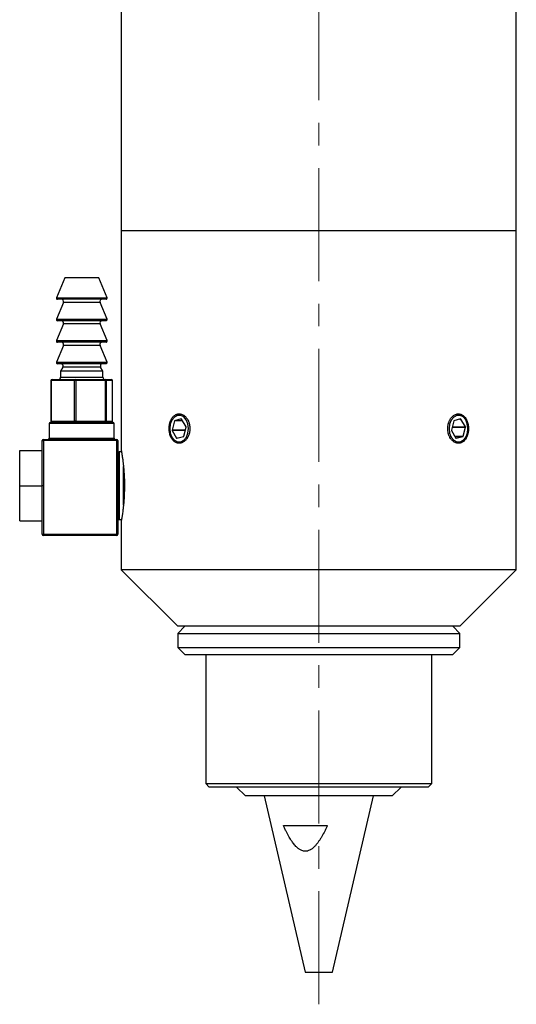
# Model space of a CAD drawing. Header units: inches. Extents: x 1 to 19.7, y 0.2 to 16.6.
# Tile 4 of 6: x 16.5 to 18.7, y 4.1 to 8.4. Entities that reach past the tile are written whole.
import ezdxf

# ---------------------------------------------------------------- set-up
doc = ezdxf.new("R2010")
doc.units = ezdxf.units.IN
doc.header["$MEASUREMENT"] = 0
doc.linetypes.add('CENTERX2', pattern=[0.8, 0.5, -0.1, 0.1, -0.1])

msp = doc.modelspace()

# ---------------------------------------------------------------- linework, layer by layer
at = {"color": 7, "linetype": 'CENTERX2', "lineweight": 18}
msp.add_line((17.8703, 4.0591), (17.8703, 12.5379), dxfattribs=at)
at = {"color": 7, "linetype": 'Continuous', "lineweight": 25}
for p, q in [((16.9953, 9.0778), (16.9953, 7.4816)), ((18.7453, 7.4816), (18.7453, 9.0778)), ((16.9953, 7.4816), (16.9953, 6.5099)), ((18.7453, 7.4816), (16.9953, 7.4816)), ((18.7453, 5.9816), (18.7453, 7.4816)), ((16.7453, 7.2736), (16.708, 7.1855)), ((16.8953, 7.2736), (16.7453, 7.2736)), ((16.9325, 7.1855), (16.8953, 7.2736)), ((16.7394, 7.1647), (16.708, 7.0905)), ((16.9279, 7.1786), (16.7127, 7.1786)), ((16.9325, 7.0905), (16.9012, 7.1647)), ((16.7394, 7.0697), (16.708, 6.9955)), ((16.9279, 7.0836), (16.7127, 7.0836)), ((16.9325, 6.9955), (16.9012, 7.0697)), ((16.7394, 6.9747), (16.708, 6.9005)), ((16.9279, 6.9886), (16.7127, 6.9886)), ((16.9325, 6.9005), (16.9012, 6.9747)), ((16.9279, 6.8936), (16.7127, 6.8936)), ((16.7367, 6.8786), (16.7265, 6.8609)), ((16.7265, 6.8609), (16.7265, 6.8336)), ((16.914, 6.8609), (16.7265, 6.8609)), ((16.914, 6.8609), (16.9039, 6.8786)), ((16.914, 6.8336), (16.914, 6.8609)), ((16.6837, 6.8186), (16.6837, 6.6386)), ((16.7888, 6.8186), (16.6854, 6.8186)), ((16.6854, 6.8186), (16.6854, 6.6386)), ((16.6887, 6.8236), (16.7921, 6.8236)), ((16.7888, 6.6386), (16.7888, 6.8186)), ((16.7937, 6.8186), (16.7888, 6.8186)), ((16.7921, 6.8236), (16.9237, 6.8236)), ((16.7937, 6.8186), (16.7937, 6.6386)), ((16.9253, 6.8186), (16.7937, 6.8186)), ((16.9237, 6.8236), (16.9519, 6.8236)), ((16.9253, 6.6386), (16.9253, 6.8186)), ((16.9286, 6.8186), (16.9253, 6.8186)), ((16.9286, 6.8186), (16.9286, 6.6386)), ((16.9568, 6.8186), (16.9286, 6.8186)), ((16.9568, 6.6386), (16.9568, 6.8186)), ((16.9569, 6.6386), (16.9569, 6.8186)), ((16.6763, 6.6286), (16.6763, 6.5636)), ((16.6813, 6.6336), (16.9593, 6.6336)), ((16.6854, 6.6386), (16.7888, 6.6386)), ((16.7937, 6.6386), (16.7888, 6.6386)), ((16.7937, 6.6386), (16.9253, 6.6386)), ((16.9286, 6.6386), (16.9253, 6.6386)), ((16.9286, 6.6386), (16.9568, 6.6386)), ((16.9643, 6.5636), (16.9643, 6.6286)), ((17.2305, 6.6402), (17.2202, 6.5995)), ((17.2608, 6.6489), (17.2316, 6.6414)), ((17.2824, 6.6145), (17.2621, 6.6483)), ((18.468, 6.6402), (18.4577, 6.5995)), ((18.4983, 6.6489), (18.469, 6.6414)), ((18.5198, 6.6145), (18.4996, 6.6483)), ((17.2205, 6.5976), (17.2402, 6.5646)), ((17.2726, 6.5729), (17.2827, 6.6125)), ((18.4579, 6.5976), (18.4777, 6.5646)), ((18.5101, 6.5729), (18.5201, 6.6125)), ((16.6453, 6.3561), (16.6453, 6.5536)), ((16.6453, 6.5536), (16.6503, 6.5536)), ((16.6503, 6.5586), (16.9753, 6.5586)), ((16.6503, 6.5536), (16.6503, 6.5586)), ((16.6503, 6.5536), (16.6503, 6.1386)), ((16.9753, 6.5536), (16.6503, 6.5536)), ((16.9753, 6.5586), (16.9753, 6.5536)), ((16.9753, 6.1386), (16.9753, 6.5536)), ((16.9753, 6.5536), (16.9803, 6.5536)), ((16.9803, 6.5536), (16.9803, 6.1386)), ((17.2415, 6.564), (17.2716, 6.5717)), ((18.479, 6.564), (18.509, 6.5717)), ((16.5453, 6.3536), (16.5453, 6.5091)), ((16.5453, 6.5091), (16.6453, 6.5091)), ((16.9964, 6.5036), (16.9853, 6.5036)), ((16.5453, 6.1981), (16.5453, 6.3536)), ((16.5453, 6.3536), (16.6455, 6.3536)), ((16.6453, 6.1386), (16.6453, 6.351)), ((16.5453, 6.1981), (16.6453, 6.1981)), ((16.9853, 6.2036), (16.9964, 6.2036)), ((16.9953, 6.1973), (16.9953, 5.9816)), ((16.6453, 6.1386), (16.6503, 6.1386)), ((16.6503, 6.1336), (16.6503, 6.1386)), ((16.6503, 6.1386), (16.9753, 6.1386)), ((16.9753, 6.1336), (16.6503, 6.1336)), ((16.9753, 6.1386), (16.9753, 6.1336)), ((16.9753, 6.1386), (16.9803, 6.1386)), ((16.9953, 5.9816), (17.2453, 5.7316)), ((18.7453, 5.9816), (16.9953, 5.9816)), ((18.4953, 5.7316), (18.7453, 5.9816)), ((17.2765, 5.7316), (17.2453, 5.7003)), ((18.4953, 5.7316), (17.2453, 5.7316)), ((18.4953, 5.7003), (18.464, 5.7316)), ((17.2453, 5.7003), (17.2453, 5.6378)), ((17.2453, 5.7003), (18.0556, 5.7003)), ((18.0556, 5.7003), (18.4953, 5.7003)), ((18.4953, 5.6378), (18.4953, 5.7003)), ((17.2453, 5.6378), (17.2765, 5.6066)), ((17.2453, 5.6378), (18.0556, 5.6378)), ((18.0556, 5.6378), (18.4953, 5.6378)), ((18.464, 5.6066), (18.4953, 5.6378)), ((17.2765, 5.6066), (18.0464, 5.6066)), ((17.3703, 5.6066), (17.3703, 5.0356)), ((18.0464, 5.6066), (18.464, 5.6066)), ((18.3703, 5.0356), (18.3703, 5.6066)), ((17.3703, 5.0356), (17.3853, 5.0206)), ((17.3703, 5.0356), (18.3018, 5.0356)), ((18.2888, 5.0206), (17.3853, 5.0206)), ((17.5059, 5.0206), (17.5453, 4.9812)), ((18.1953, 4.9812), (18.2347, 5.0206)), ((18.3553, 5.0206), (18.2888, 5.0206)), ((18.3018, 5.0356), (18.3703, 5.0356)), ((18.3553, 5.0206), (18.3703, 5.0356)), ((18.1508, 4.9812), (17.5453, 4.9812)), ((17.6278, 4.9812), (17.81, 4.2012)), ((17.9306, 4.2012), (18.1128, 4.9812)), ((18.1953, 4.9812), (18.1508, 4.9812)), ((17.7134, 4.8502), (17.9081, 4.8502)), ((17.81, 4.2012), (17.9306, 4.2012))]:
    msp.add_line(p, q, dxfattribs=at)
at = {"color": 8, "linetype": 'Continuous', "lineweight": 25}
for p, q in [((16.708, 7.1855), (16.9041, 7.1855)), ((16.9012, 7.1647), (16.7394, 7.1647)), ((16.9041, 7.1855), (16.9325, 7.1855)), ((16.708, 7.0905), (16.9041, 7.0905)), ((16.9012, 7.0697), (16.7394, 7.0697)), ((16.9041, 7.0905), (16.9325, 7.0905)), ((16.708, 6.9955), (16.9041, 6.9955)), ((16.9012, 6.9747), (16.7394, 6.9747)), ((16.9041, 6.9955), (16.9325, 6.9955)), ((16.708, 6.9005), (16.9041, 6.9005)), ((16.9041, 6.9005), (16.9325, 6.9005)), ((16.9039, 6.8786), (16.7367, 6.8786)), ((16.6854, 6.8186), (16.6837, 6.8186)), ((16.7265, 6.8336), (16.8903, 6.8336)), ((16.8903, 6.8336), (16.914, 6.8336)), ((16.9569, 6.8186), (16.9568, 6.8186)), ((16.9643, 6.6286), (16.6763, 6.6286)), ((16.6854, 6.6386), (16.6837, 6.6386)), ((16.9569, 6.6386), (16.9568, 6.6386)), ((17.267, 6.6402), (17.2305, 6.6402)), ((17.2662, 6.6414), (17.2316, 6.6414)), ((17.2613, 6.6489), (17.2608, 6.6489)), ((18.4957, 6.6483), (18.4996, 6.6483)), ((17.2794, 6.5995), (17.2202, 6.5995)), ((17.2789, 6.5976), (17.2205, 6.5976)), ((18.461, 6.6125), (18.5201, 6.6125)), ((18.4614, 6.6145), (18.5198, 6.6145)), ((16.6763, 6.5636), (16.9643, 6.5636)), ((17.2441, 6.5646), (17.2402, 6.5646)), ((18.4727, 6.5729), (18.5101, 6.5729)), ((18.4734, 6.5717), (18.509, 6.5717)), ((18.4785, 6.564), (18.479, 6.564)), ((16.9853, 6.5036), (16.9853, 6.2036)), ((17.0053, 6.2682), (17.0053, 6.4393))]:
    msp.add_line(p, q, dxfattribs=at)
at = {"color": 7, "linetype": 'Continuous', "lineweight": 25, "flags": 128}
for points in [[(16.7921, 6.8236), (16.7924, 6.8235), (16.7927, 6.8232), (16.793, 6.8227), (16.7932, 6.8221), (16.7934, 6.8213), (16.7936, 6.8205), (16.7936, 6.8195), (16.7937, 6.8186)], [(16.9237, 6.8236), (16.924, 6.8235), (16.9243, 6.8232), (16.9246, 6.8227), (16.9248, 6.8221), (16.925, 6.8213), (16.9251, 6.8205), (16.9252, 6.8195), (16.9253, 6.8186)], [(16.7937, 6.6386), (16.7936, 6.6376), (16.7936, 6.6366), (16.7934, 6.6358), (16.7932, 6.635), (16.793, 6.6344), (16.7927, 6.6339), (16.7924, 6.6336), (16.7921, 6.6336)], [(16.9253, 6.6386), (16.9252, 6.6376), (16.9251, 6.6366), (16.925, 6.6358), (16.9248, 6.635), (16.9246, 6.6344), (16.9243, 6.6339), (16.924, 6.6336), (16.9237, 6.6336)], [(17.2197, 6.5684), (17.2309, 6.5553), (17.2445, 6.5483), (17.259, 6.5484), (17.2726, 6.5556), (17.2837, 6.5688), (17.2909, 6.5866), (17.2933, 6.6069), (17.2907, 6.627), (17.2834, 6.6447), (17.2723, 6.6578), (17.2586, 6.6648), (17.2441, 6.6647), (17.2305, 6.6575), (17.2194, 6.6443), (17.2123, 6.6265), (17.2098, 6.6063), (17.2124, 6.5861), (17.2197, 6.5684)], [(18.4572, 6.5684), (18.4683, 6.5553), (18.482, 6.5483), (18.4965, 6.5484), (18.5101, 6.5556), (18.5211, 6.5688), (18.5283, 6.5866), (18.5308, 6.6069), (18.5282, 6.627), (18.5209, 6.6447), (18.5097, 6.6578), (18.4961, 6.6648), (18.4815, 6.6647), (18.4679, 6.6575), (18.4569, 6.6443), (18.4497, 6.6265), (18.4473, 6.6063), (18.4498, 6.5861), (18.4572, 6.5684)]]:
    msp.add_lwpolyline(points, dxfattribs=at)
at = {"color": 7, "linetype": 'Continuous', "lineweight": 25}
for centre, radius, start, end in [((16.7127, 7.1836), 0.005, 157.0723, 270), ((16.7302, 7.1686), 0.01, 337.0723, 90), ((16.9104, 7.1686), 0.01, 90, 202.9277), ((16.9279, 7.1836), 0.005, 270, 22.9277), ((16.7127, 7.0886), 0.005, 157.0723, 270), ((16.7302, 7.0736), 0.01, 337.0723, 90), ((16.9104, 7.0736), 0.01, 90, 202.9277), ((16.9279, 7.0886), 0.005, 270, 22.9277), ((16.7127, 6.9936), 0.005, 157.0723, 270), ((16.7302, 6.9786), 0.01, 337.0723, 90), ((16.9104, 6.9786), 0.01, 90, 202.9277), ((16.9279, 6.9936), 0.005, 270, 22.9277), ((16.7127, 6.8986), 0.005, 157.0723, 270), ((16.728, 6.8836), 0.01, 330.1419, 90), ((16.9126, 6.8836), 0.01, 90, 209.8581), ((16.9279, 6.8986), 0.005, 270, 22.9277), ((16.6887, 6.8186), 0.005, 90, 180), ((16.6898, 6.8192), 0.00443, 103.6559, 189.0421), ((16.7165, 6.8336), 0.01, 270, 0), ((16.7932, 6.8192), 0.00443, 103.6559, 189.0421), ((16.924, 6.8336), 0.01, 180, 270), ((16.9236, 6.8186), 0.00495, 359.4013, 89.3886), ((16.9519, 6.8186), 0.005, 0, 90), ((16.9518, 6.8186), 0.00495, 359.4013, 89.3886), ((16.6813, 6.6286), 0.005, 90, 180), ((16.6887, 6.6386), 0.005, 180, 270), ((16.6898, 6.6379), 0.00443, 170.9579, 256.3441), ((16.7932, 6.6379), 0.00443, 170.9579, 256.3441), ((16.9236, 6.6385), 0.00495, 270.6114, 0.5987), ((16.9519, 6.6386), 0.005, 270, 0), ((16.9518, 6.6385), 0.00495, 270.6114, 0.5987), ((16.9593, 6.6286), 0.005, 0, 90), ((17.2321, 6.6399), 0.00165, 110.0567, 170.2861), ((17.2611, 6.6478), 0.00121, 25.6348, 100.6342), ((18.4696, 6.6399), 0.00165, 110.0567, 170.2861), ((18.4985, 6.6478), 0.00121, 25.6348, 100.6342), ((18.4288, 6.6067), 0.1023, 327.33, 27.2038), ((17.2227, 6.5988), 0.00261, 165.3889, 209.2454), ((17.2801, 6.6132), 0.00261, 345.3889, 29.2454), ((18.4602, 6.5988), 0.00261, 165.3889, 209.2454), ((18.5176, 6.6132), 0.00261, 345.3889, 29.2454), ((16.6503, 6.5536), 0.005, 90, 180), ((16.6713, 6.5636), 0.005, 270, 0), ((16.9693, 6.5636), 0.005, 180, 270), ((16.9753, 6.5536), 0.005, 0, 90), ((17.2413, 6.5651), 0.00121, 205.6348, 280.6342), ((17.271, 6.5732), 0.00165, 290.0567, 350.2861), ((18.4787, 6.5651), 0.00121, 205.6348, 280.6342), ((18.5084, 6.5732), 0.00165, 290.0567, 350.2861), ((16.9853, 6.5086), 0.005, 180, 270), ((16.9853, 6.1986), 0.005, 90, 180), ((16.6503, 6.1386), 0.005, 180, 270), ((16.9753, 6.1386), 0.005, 270, 0)]:
    msp.add_arc(centre, radius, start, end, dxfattribs=at)
for centre, start_param, end_param in [((16.6503, 6.3561), 1.570796, 1.871002), ((16.6503, 6.351), 1.270591, 1.570796)]:
    msp.add_ellipse(centre, major_axis=(0, 0.00866), ratio=0.57735, start_param=start_param, end_param=end_param, dxfattribs=at)
for points, knots in [([(17.2516, 6.5416), (17.2525, 6.5416), (17.2551, 6.5416), (17.2589, 6.5423), (17.2631, 6.5435), (17.2669, 6.5451), (17.2715, 6.5476), (17.2763, 6.5511), (17.2807, 6.5554), (17.2847, 6.5601), (17.2884, 6.5656), (17.2914, 6.5712), (17.2936, 6.5763), (17.2954, 6.5812), (17.297, 6.5868), (17.2981, 6.5921), (17.299, 6.5989), (17.2994, 6.6062), (17.299, 6.6135), (17.2982, 6.6207), (17.2967, 6.6277), (17.2946, 6.6345), (17.292, 6.6409), (17.2888, 6.6469), (17.2852, 6.6523), (17.2812, 6.6573), (17.2768, 6.6616), (17.2721, 6.6651), (17.2672, 6.6679), (17.2621, 6.67), (17.2569, 6.6712), (17.2517, 6.6717), (17.2466, 6.6713), (17.2416, 6.6701), (17.2364, 6.668), (17.2317, 6.6652), (17.2274, 6.6615), (17.2236, 6.6576), (17.2199, 6.6528), (17.2169, 6.6476), (17.2146, 6.6429), (17.2127, 6.6382), (17.2109, 6.6329), (17.2096, 6.6278), (17.2083, 6.6212), (17.2075, 6.614), (17.2073, 6.6067), (17.2075, 6.5994), (17.2083, 6.5921), (17.2096, 6.5851), (17.2114, 6.5784), (17.2137, 6.572), (17.2166, 6.566), (17.2198, 6.5606), (17.2235, 6.5556), (17.2275, 6.5515), (17.2319, 6.5479), (17.2365, 6.545), (17.2418, 6.543), (17.2466, 6.5418), (17.2499, 6.5416), (17.2516, 6.5416)], [0, 0, 0, 0, 0.009875, 0.026478, 0.039975, 0.053607, 0.066818, 0.090218, 0.107193, 0.120427, 0.143867, 0.160872, 0.170775, 0.187425, 0.200959, 0.21463, 0.227854, 0.251277, 0.268271, 0.281469, 0.304846, 0.321805, 0.335017, 0.358417, 0.375392, 0.388636, 0.412093, 0.429111, 0.442354, 0.465813, 0.482833, 0.496045, 0.519448, 0.536427, 0.549625, 0.576374, 0.589953, 0.603177, 0.626597, 0.643588, 0.65349, 0.67014, 0.683674, 0.697344, 0.710578, 0.734021, 0.751029, 0.764232, 0.787618, 0.804584, 0.817787, 0.841172, 0.858137, 0.871372, 0.894813, 0.911818, 0.925067, 0.948534, 0.96556, 0.982704, 1, 1, 1, 1]), ([(18.5333, 6.6066), (18.5332, 6.6102), (18.533, 6.6156), (18.532, 6.6227), (18.5309, 6.628), (18.5292, 6.6348), (18.5268, 6.6412), (18.524, 6.6471), (18.5208, 6.6526), (18.5171, 6.6575), (18.512, 6.6627), (18.5076, 6.666), (18.5028, 6.6686), (18.4991, 6.67), (18.4941, 6.6713), (18.4889, 6.6717), (18.4838, 6.6712), (18.4786, 6.6701), (18.4735, 6.668), (18.4687, 6.6651), (18.464, 6.6617), (18.4596, 6.6574), (18.4556, 6.6525), (18.4528, 6.6485), (18.4503, 6.6441), (18.4481, 6.6395), (18.4461, 6.6347), (18.4445, 6.6296), (18.4432, 6.6244), (18.4422, 6.6191), (18.4416, 6.6136), (18.4412, 6.6063), (18.4415, 6.599), (18.4426, 6.5918), (18.444, 6.5848), (18.4462, 6.5781), (18.4489, 6.5717), (18.452, 6.5657), (18.4557, 6.5603), (18.4618, 6.5531), (18.4677, 6.5484), (18.4738, 6.545), (18.4776, 6.5435), (18.4815, 6.5423), (18.4854, 6.5417), (18.4893, 6.5415), (18.4944, 6.5418), (18.4994, 6.5431), (18.5043, 6.5452), (18.5089, 6.548), (18.5133, 6.5516), (18.5172, 6.5559), (18.5209, 6.5607), (18.5242, 6.5662), (18.5269, 6.5723), (18.5287, 6.577), (18.5302, 6.582), (18.5314, 6.5872), (18.5324, 6.593), (18.5331, 6.5995), (18.5332, 6.6042), (18.5333, 6.6066)], [0, 0, 0, 0, 0.0264, 0.039946, 0.053592, 0.066805, 0.093535, 0.107179, 0.120415, 0.147191, 0.160859, 0.187332, 0.200917, 0.214602, 0.227827, 0.254584, 0.268243, 0.281443, 0.308148, 0.321778, 0.334992, 0.361723, 0.375367, 0.388612, 0.40195, 0.415431, 0.429109, 0.442355, 0.455693, 0.469176, 0.482856, 0.49607, 0.522803, 0.53645, 0.54965, 0.576353, 0.589983, 0.603208, 0.629962, 0.643618, 0.683605, 0.697289, 0.710525, 0.723854, 0.737327, 0.750998, 0.764203, 0.790918, 0.804554, 0.817759, 0.844473, 0.858108, 0.871344, 0.898122, 0.91179, 0.92504, 0.938383, 0.951871, 0.965555, 0.982676, 1, 1, 1, 1]), ([(16.9953, 6.5099), (16.9954, 6.5096), (16.9955, 6.5092), (16.9961, 6.5056), (16.9969, 6.5006), (16.9981, 6.4938), (16.9994, 6.4849), (17.0009, 6.4748), (17.0025, 6.463), (17.0041, 6.4496), (17.0052, 6.4388), (17.0062, 6.4287), (17.0072, 6.4156), (17.008, 6.403), (17.0087, 6.3883), (17.0093, 6.3727), (17.0094, 6.36), (17.0094, 6.3536)], [0, 0, 0, 0, 0.095441, 0.166699, 0.202661, 0.307102, 0.378238, 0.414129, 0.519942, 0.592026, 0.6284, 0.681404, 0.735101, 0.807778, 0.844467, 0.921783, 1, 1, 1, 1]), ([(17.0094, 6.3536), (17.0094, 6.3478), (17.0093, 6.3334), (17.0086, 6.3162), (17.0076, 6.2968), (17.0064, 6.2808), (17.005, 6.2661), (17.0035, 6.252), (17.0019, 6.2392), (17.0003, 6.2281), (16.9992, 6.2207), (16.9983, 6.2148), (16.9973, 6.2086), (16.9965, 6.204), (16.9957, 6.1996), (16.9953, 6.1971), (16.9953, 6.1973), (16.9953, 6.1973)], [0, 0, 0, 0, 0.069683, 0.176341, 0.212417, 0.317266, 0.38869, 0.424728, 0.530635, 0.602785, 0.639193, 0.69219, 0.745881, 0.818552, 0.855237, 0.960689, 1, 1, 1, 1]), ([(17.9081, 4.8502), (17.9062, 4.8461), (17.9034, 4.84), (17.8995, 4.8319), (17.8935, 4.8197), (17.8871, 4.8078), (17.8803, 4.7961), (17.8755, 4.7884), (17.8706, 4.7809), (17.8641, 4.7719), (17.8586, 4.7651), (17.8528, 4.7586), (17.8466, 4.7524), (17.8398, 4.7468), (17.8332, 4.7426), (17.8278, 4.7398), (17.823, 4.738), (17.8155, 4.7362), (17.809, 4.736), (17.7993, 4.7376), (17.7916, 4.7406), (17.7821, 4.7464), (17.7754, 4.7519), (17.7686, 4.7587), (17.763, 4.765), (17.7571, 4.7723), (17.7491, 4.7835), (17.7422, 4.7943), (17.7363, 4.8046), (17.7321, 4.8122), (17.7266, 4.8226), (17.72, 4.8359), (17.7156, 4.8454), (17.7134, 4.8502)], [0, 0, 0, 0, 0.04266, 0.063995, 0.085322, 0.170959, 0.19243, 0.213875, 0.257025, 0.277955, 0.319927, 0.340995, 0.36193, 0.404228, 0.425709, 0.438179, 0.463431, 0.476264, 0.514124, 0.527155, 0.573244, 0.593796, 0.6356, 0.656799, 0.686669, 0.716532, 0.746391, 0.81817, 0.838711, 0.859211, 0.900455, 0.950212, 1, 1, 1, 1])]:
    msp.add_open_spline(points, degree=3, knots=knots, dxfattribs=at)

doc.saveas('drawing.dxf')
